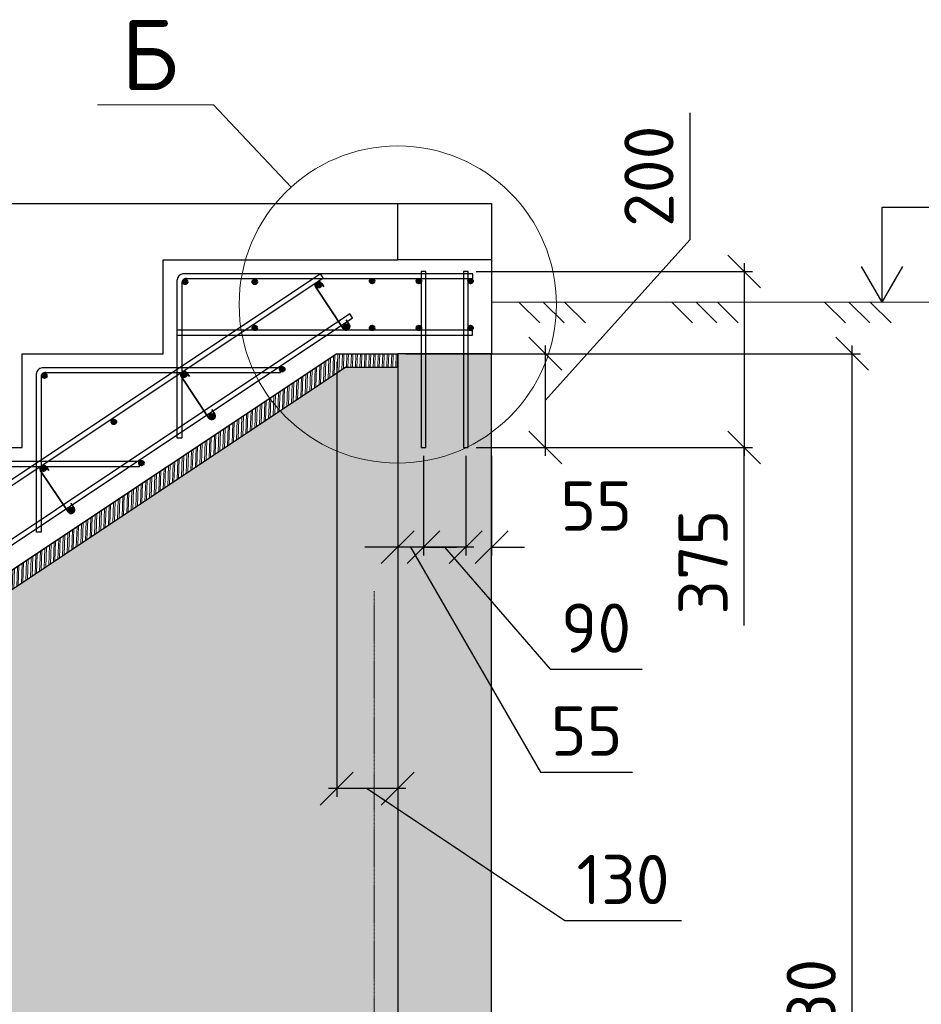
# Model space of a CAD drawing. Header units: millimetres. Extents: x 125896 to 2572636, y -120305 to 130347.
# Tile 156 of 256: x 399503 to 403345, y -90500 to -86305. Entities that reach past the tile are written whole.
import ezdxf

# ---------------------------------------------------------------- set-up
doc = ezdxf.new("R2010")
doc.units = ezdxf.units.MM
doc.linetypes.add('CENTER', pattern=[2, 1.25, -0.25, 0.25, -0.25])
doc.linetypes.add('CENTER2', pattern=[28.575, 19.05, -3.175, 3.175, -3.175])
for name, color, linetype, lineweight in [('Арматура', 152, 'Continuous', 40), ('ОСИ', 7, 'CENTER', 15), ('Основная 0.35', 200, 'Continuous', 35), ('Столовая Двери и окна', 7, 'Continuous', 15), ('ТЕКСТ', 7, 'Continuous', 15)]:
    doc.layers.add(name, color=color, linetype=linetype, lineweight=lineweight)
doc.layers.add('ФВ-2', color=7, linetype='Continuous')
doc.styles.get("Standard").update_dxf_attribs({"font": 'isocpeur.ttf'})
doc.styles.add('ГОСТ', font='isocpeur.ttf')
doc.dimstyles.new('Осевые', dxfattribs={"dimscale": 0.7, "dimtxt": 450, "dimasz": 400, "dimexe": 100, "dimexo": 100, "dimgap": 100, "dimtad": 1, "dimdec": 0, "dimzin": 0, "dimdsep": 46, "dimtxsty": 'Standard', "dimblk": 'OBLIQUE', "dimcen": 9, "dimdle": 100, "dimazin": 0, "dimtm": 1e-09, "dimtfac": 1, "dimtdec": 0, "dimtofl": 0, "dimtmove": 0, "dimatfit": 3, "dimfxl": 1, "dimtolj": 1, "dimtzin": 0, "dimarcsym": 0})

# ---------------------------------------------------------------- blocks, each defined once
blk = doc.blocks.new('_OBLIQUE')
at = {"color": 0, "linetype": 'ByBlock'}
blk.add_line((-0.5, -0.5), (0.5, 0.5), dxfattribs=at)
blk = doc.blocks.new('*D1039')
at = {"layer": 'Defpoints', "color": 0, "linetype": 'ByBlock', "lineweight": 20, "ltscale": 13, "transparency": 16777216}
for p in [(401224, -88128), (401403.6, -88128), (401224, -88552.4)]:
    blk.add_point(p, dxfattribs=at)
at = {"layer": 'ОСИ', "color": 0, "linetype": 'ByBlock', "lineweight": -2, "ltscale": 13, "transparency": 16777216}
for p, q in [((401224, -88163), (401224, -88587.4)), ((401403.6, -88163), (401403.6, -88587.4)), ((401438.6, -88552.4), (401189, -88552.4)), ((401313.8, -88552.4), (401763.4, -89072.3)), ((401763.4, -89072.3), (402155.4, -89072.3))]:
    blk.add_line(p, q, dxfattribs=at)
at = {"layer": 'ОСИ', "color": 0, "linetype": 'ByBlock', "lineweight": -2, "ltscale": 13, "transparency": 16777216, "xscale": 140, "yscale": 140, "zscale": 140, "rotation": 180}
blk.add_blockref('_OBLIQUE', (401224, -88552.4), dxfattribs=at)
at = {"layer": 'ОСИ', "color": 0, "linetype": 'ByBlock', "lineweight": -2, "ltscale": 13, "transparency": 16777216, "xscale": 140, "yscale": 140, "zscale": 140}
blk.add_blockref('_OBLIQUE', (401403.6, -88552.4), dxfattribs=at)
at = {"layer": 'ОСИ', "color": 0, "linetype": 'ByBlock', "ltscale": 13, "transparency": 16777216, "insert": (401959.4, -88897.3), "char_height": 210, "attachment_point": 5}
blk.add_mtext('\\A1;90', dxfattribs=at)
blk = doc.blocks.new('*D1027')
at = {"layer": 'Defpoints', "color": 0, "linetype": 'ByBlock', "lineweight": 20, "ltscale": 13, "transparency": 16777216}
for p in [(401403.6, -88128), (401514, -88128), (401514, -88552.4)]:
    blk.add_point(p, dxfattribs=at)
at = {"layer": 'ОСИ', "color": 0, "linetype": 'ByBlock', "lineweight": -2, "ltscale": 13, "transparency": 16777216}
for p, q in [((401403.6, -88163), (401403.6, -88587.4)), ((401514, -88163), (401514, -88587.4)), ((401403.6, -88552.4), (401263.6, -88552.4)), ((401514, -88552.4), (401654, -88552.4))]:
    blk.add_line(p, q, dxfattribs=at)
at = {"layer": 'ОСИ', "color": 0, "linetype": 'ByBlock', "lineweight": -2, "ltscale": 13, "transparency": 16777216, "xscale": 140, "yscale": 140, "zscale": 140}
blk.add_blockref('_OBLIQUE', (401403.6, -88552.4), dxfattribs=at)
at = {"layer": 'ОСИ', "color": 0, "linetype": 'ByBlock', "lineweight": -2, "ltscale": 13, "transparency": 16777216, "xscale": 140, "yscale": 140, "zscale": 140, "rotation": 180}
blk.add_blockref('_OBLIQUE', (401514, -88552.4), dxfattribs=at)
at = {"layer": 'ОСИ', "color": 0, "linetype": 'ByBlock', "ltscale": 13, "transparency": 16777216, "insert": (401959.8, -88377.4), "char_height": 210, "attachment_point": 5}
blk.add_mtext('\\A1;55', dxfattribs=at)
blk = doc.blocks.new('*D1028')
at = {"layer": 'Defpoints', "color": 0, "linetype": 'ByBlock', "lineweight": 20, "ltscale": 13, "transparency": 16777216}
for p in [(401114, -87878), (401224, -88128), (401114, -88552.4)]:
    blk.add_point(p, dxfattribs=at)
at = {"layer": 'ОСИ', "color": 0, "linetype": 'ByBlock', "lineweight": -2, "ltscale": 13, "transparency": 16777216}
for p, q in [((401114, -87913), (401114, -88587.4)), ((401224, -88163), (401224, -88587.4)), ((401114, -88552.4), (400974, -88552.4)), ((401224, -88552.4), (401114, -88552.4)), ((401169, -88552.4), (401723, -89511)), ((401224, -88552.4), (401364, -88552.4)), ((401723, -89511), (402115, -89511))]:
    blk.add_line(p, q, dxfattribs=at)
at = {"layer": 'ОСИ', "color": 0, "linetype": 'ByBlock', "lineweight": -2, "ltscale": 13, "transparency": 16777216, "xscale": 140, "yscale": 140, "zscale": 140}
blk.add_blockref('_OBLIQUE', (401114, -88552.4), dxfattribs=at)
at = {"layer": 'ОСИ', "color": 0, "linetype": 'ByBlock', "lineweight": -2, "ltscale": 13, "transparency": 16777216, "xscale": 140, "yscale": 140, "zscale": 140, "rotation": 180}
blk.add_blockref('_OBLIQUE', (401224, -88552.4), dxfattribs=at)
at = {"layer": 'ОСИ', "color": 0, "linetype": 'ByBlock', "ltscale": 13, "transparency": 16777216, "insert": (401919, -89336), "char_height": 210, "attachment_point": 5}
blk.add_mtext('\\A1;55', dxfattribs=at)
blk = doc.blocks.new('*D1029')
at = {"layer": 'Defpoints', "color": 0, "linetype": 'ByBlock', "lineweight": 20, "ltscale": 13, "transparency": 16777216}
for p in [(401114, -87728), (403050.8, -87728), (401114, -93488.6)]:
    blk.add_point(p, dxfattribs=at)
at = {"layer": 'ОСИ', "color": 0, "linetype": 'ByBlock', "lineweight": -2, "ltscale": 13, "transparency": 16777216}
for p, q in [((403050.8, -93523.6), (403050.8, -87693)), ((401149, -87728), (403085.8, -87728)), ((401149, -93488.6), (403085.8, -93488.6))]:
    blk.add_line(p, q, dxfattribs=at)
at = {"layer": 'ОСИ', "color": 0, "linetype": 'ByBlock', "lineweight": -2, "ltscale": 13, "transparency": 16777216, "xscale": 140, "yscale": 140, "zscale": 140}
for p, rotation in [((403050.8, -87728), 90), ((403050.8, -93488.6), 270)]:
    blk.add_blockref('_OBLIQUE', p, dxfattribs=dict(at, rotation=rotation))
at = {"layer": 'ОСИ', "color": 0, "linetype": 'ByBlock', "ltscale": 13, "transparency": 16777216, "insert": (402875.8, -90608.3), "char_height": 210, "attachment_point": 5, "rotation": 90}
blk.add_mtext('\\A1;2880', dxfattribs=at)
blk = doc.blocks.new('*D1030')
at = {"layer": 'Defpoints', "color": 0, "linetype": 'ByBlock', "lineweight": 20, "ltscale": 13, "transparency": 16777216}
for p in [(400854, -87728, -468), (401114, -87728), (400854, -89581.2)]:
    blk.add_point(p, dxfattribs=at)
at = {"layer": 'ОСИ', "color": 0, "linetype": 'ByBlock', "lineweight": -2, "ltscale": 13, "transparency": 16777216}
for p, q in [((400854, -87763), (400854, -89616.2)), ((401114, -87763), (401114, -89616.2)), ((401149, -89581.2), (400819, -89581.2)), ((400984, -89581.2), (401825.9, -90143.4)), ((401825.9, -90143.4), (402322.9, -90143.4))]:
    blk.add_line(p, q, dxfattribs=at)
at = {"layer": 'ОСИ', "color": 0, "linetype": 'ByBlock', "lineweight": -2, "ltscale": 13, "transparency": 16777216, "xscale": 140, "yscale": 140, "zscale": 140, "rotation": 180}
blk.add_blockref('_OBLIQUE', (400854, -89581.2), dxfattribs=at)
at = {"layer": 'ОСИ', "color": 0, "linetype": 'ByBlock', "lineweight": -2, "ltscale": 13, "transparency": 16777216, "xscale": 140, "yscale": 140, "zscale": 140}
blk.add_blockref('_OBLIQUE', (401114, -89581.2), dxfattribs=at)
at = {"layer": 'ОСИ', "color": 0, "linetype": 'ByBlock', "ltscale": 13, "transparency": 16777216, "insert": (402074.4, -89968.4), "char_height": 210, "attachment_point": 5}
blk.add_mtext('\\A1;130', dxfattribs=at)
blk = doc.blocks.new('*D1041')
at = {"layer": 'Defpoints', "color": 0, "linetype": 'ByBlock', "lineweight": 20, "ltscale": 13, "transparency": 16777216}
for p in [(400892.6, -87785.8, -360), (396853.3, -92591.8), (392214, -93488, -360), (392339.3, -93488, -360), (401114, -93488, -360)]:
    blk.add_point(p, dxfattribs=at)
at = {"layer": 'ОСИ', "color": 0, "linetype": 'ByBlock', "lineweight": -2, "ltscale": 13, "transparency": 16777216}
blk.add_arc((392339.3, -93488), 4602.1, 0, 33.6901, dxfattribs=at)
at = {"layer": 'ОСИ', "color": 0, "linetype": 'ByBlock', "lineweight": -2, "ltscale": 13, "transparency": 16777216, "xscale": 140, "yscale": 140, "zscale": 140}
for p, rotation in [((396168.5, -90935.2), 123.6900675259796), ((396941.4, -93488), 270.0000000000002)]:
    blk.add_blockref('_OBLIQUE', p, dxfattribs=dict(at, rotation=rotation))
at = {"layer": 'ОСИ', "color": 0, "linetype": 'ByBlock', "ltscale": 13, "transparency": 16777216, "insert": (396911.4, -92103.7), "char_height": 210, "attachment_point": 5, "rotation": 286.845}
blk.add_mtext('\\A1;33.7°', dxfattribs=at)
blk = doc.blocks.new('*D1042')
at = {"layer": 'Defpoints', "color": 0, "linetype": 'ByBlock', "lineweight": 20, "ltscale": 13, "transparency": 16777216}
for p in [(401413.6, -87378), (401413.6, -88128), (402590.5, -88128)]:
    blk.add_point(p, dxfattribs=at)
at = {"layer": 'ОСИ', "color": 0, "linetype": 'ByBlock', "lineweight": -2, "ltscale": 13, "transparency": 16777216}
for p, q in [((402590.5, -87343), (402590.5, -88163)), ((401448.6, -87378), (402625.5, -87378)), ((401448.6, -88128), (402625.5, -88128)), ((402590.5, -88885.7), (402590.5, -88128))]:
    blk.add_line(p, q, dxfattribs=at)
at = {"layer": 'ОСИ', "color": 0, "linetype": 'ByBlock', "lineweight": -2, "ltscale": 13, "transparency": 16777216, "xscale": 140, "yscale": 140, "zscale": 140}
for p, rotation in [((402590.5, -87378), 90), ((402590.5, -88128), 270)]:
    blk.add_blockref('_OBLIQUE', p, dxfattribs=dict(at, rotation=rotation))
at = {"layer": 'ОСИ', "color": 0, "linetype": 'ByBlock', "ltscale": 13, "transparency": 16777216, "insert": (402415.5, -88616.2), "char_height": 210, "attachment_point": 5, "rotation": 90}
blk.add_mtext('\\A1;375', dxfattribs=at)
blk = doc.blocks.new('*D1043')
at = {"layer": 'Defpoints', "color": 0, "linetype": 'ByBlock', "lineweight": 20, "ltscale": 13, "transparency": 16777216}
for p in [(401514, -87728), (401514, -88128), (401742.7, -88128)]:
    blk.add_point(p, dxfattribs=at)
at = {"layer": 'ОСИ', "color": 0, "linetype": 'ByBlock', "lineweight": -2, "ltscale": 13, "transparency": 16777216}
for p, q in [((402359.6, -87241.3), (402359.6, -86702.3)), ((401742.7, -87928), (402359.6, -87241.3)), ((401742.7, -87693), (401742.7, -88163)), ((401549, -87728), (401777.7, -87728)), ((401549, -88128), (401777.7, -88128))]:
    blk.add_line(p, q, dxfattribs=at)
at = {"layer": 'ОСИ', "color": 0, "linetype": 'ByBlock', "lineweight": -2, "ltscale": 13, "transparency": 16777216, "xscale": 140, "yscale": 140, "zscale": 140}
for p, rotation in [((401742.7, -87728), 90), ((401742.7, -88128), 270)]:
    blk.add_blockref('_OBLIQUE', p, dxfattribs=dict(at, rotation=rotation))
at = {"layer": 'ОСИ', "color": 0, "linetype": 'ByBlock', "ltscale": 13, "transparency": 16777216, "insert": (402184.6, -86971.8), "char_height": 210, "attachment_point": 5, "rotation": 90}
blk.add_mtext('\\A1;200', dxfattribs=at)

msp = doc.modelspace()

# ---------------------------------------------------------------- hatches: boundary and pattern name
at = {"layer": 'Арматура'}
h = msp.add_hatch(color=256, dxfattribs=at)
edge = h.paths.add_edge_path()
edge.add_arc((400208, -87422), 10, 0, 360)
h = msp.add_hatch(color=256, dxfattribs=at)
edge = h.paths.add_edge_path()
edge.add_arc((400504.5, -87422), 10, 0, 360)
h = msp.add_hatch(color=256, dxfattribs=at)
edge = h.paths.add_edge_path()
edge.add_arc((400777.2, -87436.7), 10, 0, 360)
h = msp.add_hatch(color=256, dxfattribs=at)
edge = h.paths.add_edge_path()
edge.add_arc((401004.5, -87418.5), 10, 0, 360)
h = msp.add_hatch(color=256, dxfattribs=at)
edge = h.paths.add_edge_path()
edge.add_arc((401204.5, -87418.5), 10, 0, 360)
h = msp.add_hatch(color=256, dxfattribs=at)
edge = h.paths.add_edge_path()
edge.add_arc((401424.5, -87418.5), 10, 0, 360)
h = msp.add_hatch(color=256, dxfattribs=at)
edge = h.paths.add_edge_path()
edge.add_arc((400504.5, -87618.5), 10, 0, 360)
h = msp.add_hatch(color=256, dxfattribs=at)
edge = h.paths.add_edge_path()
edge.add_arc((400894.5, -87612.5), 10, 0, 360)
h = msp.add_hatch(color=256, dxfattribs=at)
edge = h.paths.add_edge_path()
edge.add_arc((401004.5, -87618.5), 10, 0, 360)
h = msp.add_hatch(color=256, dxfattribs=at)
edge = h.paths.add_edge_path()
edge.add_arc((401204.5, -87618.5), 10, 0, 360)
h = msp.add_hatch(color=256, dxfattribs=at)
edge = h.paths.add_edge_path()
edge.add_arc((401424.5, -87618.5), 10, 0, 360)
h = msp.add_hatch(color=256, dxfattribs=at)
edge = h.paths.add_edge_path()
edge.add_arc((400621.7, -87794.3), 10, 0, 360)
h = msp.add_hatch(color=256, dxfattribs=at)
edge = h.paths.add_edge_path()
edge.add_arc((399608, -87822), 10, 0, 360)
h = msp.add_hatch(color=256, dxfattribs=at)
edge = h.paths.add_edge_path()
edge.add_arc((400204.5, -87818.5), 10, 0, 360)
h = msp.add_hatch(color=256, dxfattribs=at)
edge = h.paths.add_edge_path()
edge.add_arc((399904.5, -88018.5), 10, 0, 360)
h = msp.add_hatch(color=256, dxfattribs=at)
edge = h.paths.add_edge_path()
edge.add_arc((400321.7, -87994.3), 10, 0, 360)
h = msp.add_hatch(color=256, dxfattribs=at)
edge = h.paths.add_edge_path()
edge.add_arc((400021.7, -88194.3), 10, 0, 360)
h = msp.add_hatch(color=256, dxfattribs=at)
edge = h.paths.add_edge_path()
edge.add_arc((399604.5, -88218.5), 10, 0, 360)
h = msp.add_hatch(color=256, dxfattribs=at)
edge = h.paths.add_edge_path()
edge.add_arc((399721.7, -88394.3), 10, 0, 360)
at = {"layer": 'Столовая Двери и окна', "lineweight": 25, "transparency": 33554648}
h = msp.add_hatch(dxfattribs=at)
h.set_pattern_fill('ANSI35', color=256, scale=20)
h.paths.add_polyline_path([(401514, -87728), (401114, -87728), (401114, -93488), (401514, -93488)])
h.paths.add_polyline_path([(386314, -87088), (385914, -87088), (385914, -93488), (386314, -93488)])
at = {"layer": 'ФВ-2', "lineweight": 20, "true_color": 0x000000}
h = msp.add_hatch(dxfattribs=at)
h.set_pattern_fill('ANSI32', color=18, scale=2, angle=43)
h.set_pattern_definition([(88, (7430.005, -200654.756), (-19.03839525, 0.6648354), []), (88, (7436.573, -200648.631), (-19.03839525, 0.6648354), [])])
h.paths.add_polyline_path([(401114, -87785.8), (401114, -87728), (400854, -87728), (392214, -93488), (392339.3, -93488), (400892.6, -87785.8)])
h = msp.add_hatch(dxfattribs=at)
h.set_pattern_fill('AR-CONC', color=18, scale=2)
h.set_pattern_definition([(50, (5817.25, -200654.76), (364.36934, -31.87817), [38.1, -419.1]), (355, (5817.25, -200654.76), (-70.48684, 382.1137), [30.48, -335.28117]), (100.45144, (5847.6, -200657.4), (293.8825, 350.2355), [32.38002, -356.1805]), (46.1842, (5817.25, -200553.16), (542.1581, -84.08466), [57.15, -628.65]), (96.63556, (5862.43, -200560.16), (474.8083, 494.85225), [48.57005, -534.2712]), (351.18415, (5817.25, -200553.16), (474.8083, 494.85225), [45.7199, -502.9195]), (21, (5868.05, -200578.56), (303.22878, -204.5304), [38.1, -419.1]), (326, (5868.05, -200578.56), (123.60406, 368.37593), [30.48, -335.28]), (71.451445, (5893.32, -200595.6), (426.83284, 163.84554), [32.38002, -356.17988]), (37.5, (5817.25, -200654.76), (6.177207, 169.110078), [0, -331.216, 0, -340.36, 0, -336.55]), (7.5, (5817.25, -200654.76), (133.639325, 200.36115), [0, -194.056, 0, -323.596, 0, -128.27]), (327.5, (5703.97, -200654.76), (271.18119, -11.45749), [0, -127, 0, -396.24, 0, -525.78]), (317.5, (5653.17, -200654.76), (296.25836, 50.85298), [0, -165.1, 0, -263.144, 0, -373.38])])
edge = h.paths.add_edge_path()
edge.add_line((392339.3, -93488), (400892.6, -87785.8))
edge.add_line((400892.6, -87785.8), (401114, -87785.8))
edge.add_line((401114, -87785.8), (401114, -93488))
edge.add_line((401114, -93488), (392214, -93488))

# ---------------------------------------------------------------- linework, layer by layer
at = {"layer": 'Арматура'}
for centre in [(400208, -87422, -3100), (400504.5, -87422, -3100), (400777.2, -87436.7, -3100), (401004.5, -87418.5, -3100), (401204.5, -87418.5, -3100), (401424.5, -87418.5, -3100), (400504.5, -87618.5, -3100), (400894.5, -87612.5, -3061.6), (401004.5, -87618.5, -3100), (401204.5, -87618.5, -3100), (401424.5, -87618.5, -3100), (400621.7, -87794.3, -3061.6), (399608, -87822, -3100), (400204.5, -87818.5, -3100), (399904.5, -88018.5, -3100), (400321.7, -87994.3, -3061.6), (400021.7, -88194.3, -3061.6), (399604.5, -88218.5, -3100), (399721.7, -88394.3, -3061.6)]:
    msp.add_circle(centre, 10, dxfattribs=at)
at = {"layer": 'ОСИ', "color": 16, "linetype": 'CENTER2', "lineweight": 15, "ltscale": 0.2, "transparency": 33554687}
msp.add_line((401014, -88739.3, 3100), (401014, -97299.8, 3100), dxfattribs=at)
at = {"layer": 'Основная 0.35'}
for p, q in [((400789.9, -87428.6, -3100), (400799.4, -87443.6, -3100)), ((400881.8, -87620.6, -3061.6), (400764.6, -87444.7, -3100)), ((400907.1, -87604.5, -3061.6), (400893.8, -87583.5, -3061.6)), ((400309.1, -88002.4, -3061.6), (400191.8, -87826.5, -3100)), ((400217.2, -87810.4, -3100), (400226.7, -87825.4, -3100)), ((400334.4, -87986.3, -3061.6), (400321.1, -87965.3, -3061.6)), ((399709.1, -88402.4, -3061.6), (399591.8, -88226.5, -3100)), ((399617.2, -88210.4, -3100), (399626.7, -88225.4, -3100)), ((399734.4, -88386.3, -3061.6), (399721.1, -88365.3, -3061.6))]:
    msp.add_line(p, q, dxfattribs=at)
for centre, start, end in [((400777.2, -87436.7, -3100), 32.4089, 212.4089), ((400894.5, -87612.5, -3061.6), 212.4089, 32.4089), ((400204.5, -87818.5, -3100), 32.4089, 212.4089), ((400321.7, -87994.3, -3061.6), 212.4089, 32.4089), ((399604.5, -88218.5, -3100), 32.4089, 212.4089), ((399721.7, -88394.3, -3061.6), 212.4089, 32.4089)]:
    msp.add_arc(centre, 15, start, end, dxfattribs=at)
at = {"layer": 'Столовая Двери и окна', "color": 18, "lineweight": 20, "true_color": 0x000000}
for p, q in [((399835.2, -86667.4, -3100), (400329.4, -86667.4, -3100)), ((400659.7, -87018, -3100), (400329.4, -86667.4, -3100)), ((401514, -87508, -3100), (403653.1, -87508, -3100)), ((401630.7, -87508, -3100), (401719.5, -87596.8, -3100)), ((401734.3, -87508, -3100), (401823.1, -87596.8, -3100)), ((401825.2, -87508, -3100), (401914, -87596.8, -3100)), ((402281.8, -87508, -3100), (402370.6, -87596.8, -3100)), ((402385.4, -87508, -3100), (402474.2, -87596.8, -3100)), ((402476.4, -87508, -3100), (402565.2, -87596.8, -3100)), ((402933, -87508, -3100), (403021.8, -87596.8, -3100)), ((403036.6, -87508, -3100), (403125.4, -87596.8, -3100)), ((403127.5, -87508, -3100), (403216.3, -87596.8, -3100))]:
    msp.add_line(p, q, dxfattribs=at)
at = {"layer": 'Столовая Двери и окна', "color": 18, "lineweight": 30, "true_color": 0x000000}
for p, q in [((386314, -87088, 3100), (401114, -87088, -3100)), ((401514, -87328, -3100), (401514, -87728, -3100)), ((400854, -87728, -3568), (392214, -93488, -3460)), ((400854, -87728, -3568), (401114, -87728, -3100)), ((400892.6, -87785.8, -3755.5), (392339.3, -93488, -3648.6)), ((400892.6, -87785.8, -3755.5), (401114, -87785.8, -3460))]:
    msp.add_line(p, q, dxfattribs=at)
at = {"layer": 'Столовая Двери и окна', "color": 18, "lineweight": 25, "true_color": 0x000000}
for p, q in [((403178.1, -87508, -3100), (403178.1, -87103.4, -3100)), ((403178.1, -87103.4, -3100), (404163.7, -87103.4, -3100)), ((403178.1, -87508, -3100), (403090.3, -87357.1, -3100)), ((403178.1, -87508, -3100), (403265.9, -87357.1, -3100))]:
    msp.add_line(p, q, dxfattribs=at)
at = {"layer": 'Столовая Двери и окна', "color": 18, "lineweight": 30, "true_color": 0x000000, "elevation": -3100}
for points in [[(401514, -87328), (401114, -87328), (401114, -87088), (401514, -87088)], [(401514, -87728), (401114, -87728), (401114, -93488), (401514, -93488)]]:
    msp.add_lwpolyline(points, close=True, dxfattribs=at)
msp.add_lwpolyline([(394714, -90928), (395314, -90928), (395314, -90528), (395914, -90528), (395914, -90128), (396514, -90128), (396514, -89728), (397114, -89728), (397114, -89328), (397714, -89328), (397714, -88928), (398314, -88928), (398314, -88528), (398914, -88528), (398914, -88128), (399514, -88128), (399514, -87728), (400114, -87728), (400114, -87328), (400714, -87328), (400714, -87328), (401114, -87328)], dxfattribs=at)
at = {"layer": 'Столовая Двери и окна', "color": 5, "lineweight": 30, "elevation": -3100}
for points in [[(401234, -87378), (401214, -87378), (401214, -88128), (401234, -88128)], [(401413.6, -87378), (401393.6, -87378), (401393.6, -88128), (401413.6, -88128)]]:
    msp.add_lwpolyline(points, close=True, dxfattribs=at)
at = {"layer": 'Столовая Двери и окна', "color": 146, "lineweight": 30, "true_color": 0x105689}
for points, elevation in [([(400795.9, -87404.6), (400784.8, -87388), (391762, -93403.1), (391773.1, -93419.8)], -3498.4), ([(400920.9, -87575.3), (400909.8, -87558.7), (392153.3, -93396.3), (392164.4, -93413)], -3460)]:
    msp.add_lwpolyline(points, close=True, dxfattribs=dict(at, elevation=elevation))
at = {"layer": 'Столовая Двери и окна', "color": 146, "lineweight": 30, "true_color": 0x105689, "elevation": -3100}
for points in [[(400194, -87424.8), (400194, -88088), (400174, -88088), (400174, -87413)], [(400211.8, -87408), (401434, -87408), (401434, -87388), (400198.1, -87388), (400198.1, -87388), (400198.1, -87388)], [(400174, -87648.5), (401433.1, -87648.5), (401433.1, -87628.5), (400174, -87628.5), (400174, -87628.5), (400174, -87628.5)], [(399611.8, -87808), (400614, -87808), (400614, -87788), (399598.1, -87788), (399598.1, -87788), (399598.1, -87788)], [(399594, -87824.8), (399594, -88488), (399574, -88488), (399574, -87813)], [(399011.8, -88208), (400014, -88208), (400014, -88188), (398998.1, -88188), (398998.1, -88188), (398998.1, -88188)]]:
    msp.add_lwpolyline(points, dxfattribs=at)
at = {"layer": 'Столовая Двери и окна', "color": 18, "lineweight": 20, "true_color": 0x000000, "elevation": -3460}
msp.add_lwpolyline([(401114, -87785.8), (401114, -87728), (400854, -87728), (392214, -93488), (392339.3, -93488), (400892.6, -87785.8), (401114, -87785.8)], close=True, dxfattribs=at)
msp.add_lwpolyline([(392339.3, -93488), (400892.6, -87785.8), (401114, -87785.8), (401114, -93488), (392214, -93488)], dxfattribs=at)
at = {"layer": 'Столовая Двери и окна', "color": 18, "lineweight": 20, "true_color": 0x000000}
msp.add_circle((401114, -87518.5, -3100), 675.9, dxfattribs=at)
at = {"layer": 'Столовая Двери и окна', "color": 146, "lineweight": 30, "true_color": 0x105689}
for centre, radius, start, end in [((400201.4, -87415.3, -3100), 27.5, 97.0393, 175.0783), ((400212.5, -87426.5, -3100), 18.5, 86.1948, 184.7403), ((399601.4, -87815.3, -3100), 27.5, 97.0393, 175.0783), ((399612.5, -87826.5, -3100), 18.5, 86.1948, 184.7403)]:
    msp.add_arc(centre, radius, start, end, dxfattribs=at)

# ---------------------------------------------------------------- texts
at = {"insert": (226281.3, -87218.1), "char_height": 250, "attachment_point": 1, "style": 'ГОСТ'}
msp.add_mtext_dynamic_manual_height_columns('\\A1;\\pi9384.38;{\\H1.5152x;\\P\\pi1250;Общие указания\\P\\pi250;}1.^IРабочая документация разработана в соответствии с заданием на проектирование, требованиями действующих технических регламентов, стандартов, сводов правил и других документов, содержащих установленные требования.\\P2.^IРабочая документация выполнена в соответствии со следующими нормативными и техническими документами:\\P-^IСП 20.13330.2016 "Нагрузки и Воздействия";\\P-^IСП 63.13330.2012 "Бетонные и железобетонные конструкции. Основные положения";\\P-^IСП 22.13330.2016 "Основания зданий и сооружений";\\P-^IСП 45.13330.2012 "Земляные сооружения, основания и фундаменты".\\P3.   За относительную отметку 0,000 принята отметка чистого пола первого этажа.\\P4.^IПеречень видов работ, для которых необходимо составлять акты освидетельствования скрытых работ:\\P-^Iармирование конструкций;\\P-^Iосвидетельствование опалубки перед бетонированием;\\P-^Iвыполнение сварочных работ;\\P-^Iотбор контрольных проб бетона;\\P-^Iсоответствие законченных железобетонных конструкций проекту с отображением качества работ;\\P-^Iустройство монолитных конструкций, выполняемых в зимнее время;  \\P\\pi0;  -    устройство гидроизоляции;\\P\\pi250;-^Iуплотнение грунтов и обратную засыпку.\\PЗапрещается выполнение последующих работ при отсутствии актов освидетельствования предшествующих скрытых работ во всех случаях.\\P\\pi0;        5. Проект рассчитан на производство работ в период положительных температур. В случае выполнения работ при отрицательных температурах необходимо выполнять требования СНиП часть 3 по производству работ и ППР.\\P        6. При минимальной температуре воздуха до минус 15°С допускается: выдерживание бетона в конструкции методом термоса, при предварительном разогреве бетонной смеси, форсированный электроразогрев бетона в конструкции с повторным уплотнением.\\P\\pi250;При минимальной температуре воздуха до минус 25°С допускается: обогрев бетона в греющей опалубке с помощью низкотемпературных электронагревателей, электродный сквозной прогрев бетона, электрообогрев с помощью греющего провода.\\P\\pi0;7. При отрицательной температуре воздуха уплотнение грунта обратной засыпки в траншеях должно \\Pосуществляться до достижения коэффициента уплотнения 0,98. \\PВремя уплотнения грунта в зависимости от температуры воздуха: \\P\\pi250;-^Iпри t{\\H0.7x;\\So^ ;}-5, 90-120 минут; при t{\\H0.7x;\\So^ ;\\H1.42857x;-10, 60-90 минут; }при t{\\H0.7x;\\So^ ;\\H1.42857x;-20, 40-60 минут; }при t{\\H0.7x;\\So^ ;\\H1.42857x;-30, 20-30 минут;\\P\\pi0;Работы по выполнению насыпей и обратных засыпок при отрицательных температурах должны производить с учетом следующих требований:\\P\\pi250;-^Iподготовку поверхности (основания) насыпи и обратных засыпок следует выполнять с полным удалением снега, льда, промерзшего слоя слабого и пучинистого грунта на всю его глубину;\\P-^Iотсыпку в насыпь и обратные засыпки грунтов необходимо производить при их природной влажности и в талом состоянии с содержанием комьев мерзлого грунта, не превышающим требований, приведенных в приложении М СП 45.13330.2017. Свод правил. Земляные сооружения, основания и фундаменты., и, как правило, на не промерзшие ранее отсыпанные и уплотненные слои. В отдельных случаях при согласовании с автором проекта допускается грунты отсыпать на непучинистые грунты, промерзшие на глубину не более 15 см;\\P-^Iпри пониженной влажности отсыпанных грунтов для их уплотнения следует применять более тяжелое грунтоуплотняющее оборудование; \\P-^Iработы по отсыпке и уплотнению каждого слоя должны выполнять в течение одной рабочей смены; - при выполнении насыпей из глинистых грунтов при обильном снеговыпадении все работы должны быть прекращены; - перерывы в работах по выполнению насыпей и обратных засыпок допускаются только при условиях, что за время перерыва глубина промерзания ранее уплотненных пучинистых грунтов не превысит 15 см или на время перерыва ранее уплотненные грунты утепляются специальными средствами (например, маловлажным рыхлым грунтом, который в последующем удаляется); - все работы по отсыпке грунтов и их уплотнению выполняют с повышенной интенсивностью.}', width=20474.372, gutter_width=5800, heights=[24436.9], dxfattribs=at)
at = {"layer": 'ТЕКСТ', "lineweight": 25}
msp.add_text('Б', height=300, dxfattribs=at).set_placement((399934.6, -86604.9, -3100))

# ---------------------------------------------------------------- dimensions: what is measured, and where the dimension line sits
at = {"layer": 'ОСИ', "linetype": 'ByBlock', "ltscale": 13}
for base, p1, p2, picture, middle in [((401742.7, -88128, -3100), (401514, -87728, -3100), (401514, -88128, -3100), '*D1043', (402359.6, -87171.3, -3100)), ((402590.5, -88128, -3100), (401413.6, -87378, -3100), (401413.6, -88128, -3100), '*D1042', (402535.1, -88616.2, -3100))]:
    dim = msp.add_linear_dim(base=base, p1=p1, p2=p2, angle=90, dimstyle='Осевые', override={"dimtxt": 300, "dimasz": 200, "dimexe": 50, "dimexo": 50, "dimlfac": 0.5, "dimdle": 50, "dimtmove": 1}, dxfattribs=at)
    dim.commit()
    dim.dimension.update_dxf_attribs({"geometry": picture, "text_midpoint": middle, "dimtype": 160})
dim = msp.add_linear_dim(base=(403050.8, -87728, -3100), p1=(401114, -93488.6, -3100), p2=(401114, -87728, -3100), angle=90, dimstyle='Осевые', override={"dimtxt": 300, "dimasz": 200, "dimexe": 50, "dimexo": 50, "dimlfac": 0.5, "dimdle": 50, "dimtmove": 1}, dxfattribs=at)
dim.commit()
dim.dimension.update_dxf_attribs({"geometry": '*D1029', "text_midpoint": (402875.8, -90608.3, -3100)})
for base, p1, p2, picture, middle in [((400854, -89581.2, -3100), (401114, -87728, -3100), (400854, -87728, -3568), '*D1030', (401895.9, -90143.4, -3100)), ((401114, -88552.4, -3100), (401224, -88128, -3100), (401114, -87878, -3100), '*D1028', (401793, -89511, -3100)), ((401224, -88552.4, -3100), (401403.6, -88128, -3100), (401224, -88128, -3100), '*D1039', (401833.4, -89072.3, -3100)), ((401514, -88552.4, -3100), (401403.6, -88128, -3100), (401514, -88128, -3100), '*D1027', (401959.8, -88552.4, -3100))]:
    dim = msp.add_linear_dim(base=base, p1=p1, p2=p2, dimstyle='Осевые', override={"dimtxt": 300, "dimasz": 200, "dimexe": 50, "dimexo": 50, "dimlfac": 0.5, "dimdle": 50, "dimtmove": 1}, dxfattribs=at)
    dim.commit()
    dim.dimension.update_dxf_attribs({"geometry": picture, "text_midpoint": middle, "dimtype": 160})
dim = msp.add_angular_dim_2l(base=(396853.3, -92591.8), line1=((392339.3, -93488, -3460), (400892.6, -87785.8, -3460)), line2=((401114, -93488, -3460), (392214, -93488, -3460)), dimstyle='Осевые', override={"dimtxt": 300, "dimasz": 200, "dimexe": 50, "dimexo": 50, "dimlfac": 0.5, "dimdle": 50, "dimadec": 1, "dimtmove": 1}, dxfattribs=at)
dim.commit()
dim.dimension.update_dxf_attribs({"geometry": '*D1041', "text_midpoint": (396911.4, -92103.7, -3100)})

doc.saveas('drawing.dxf')
